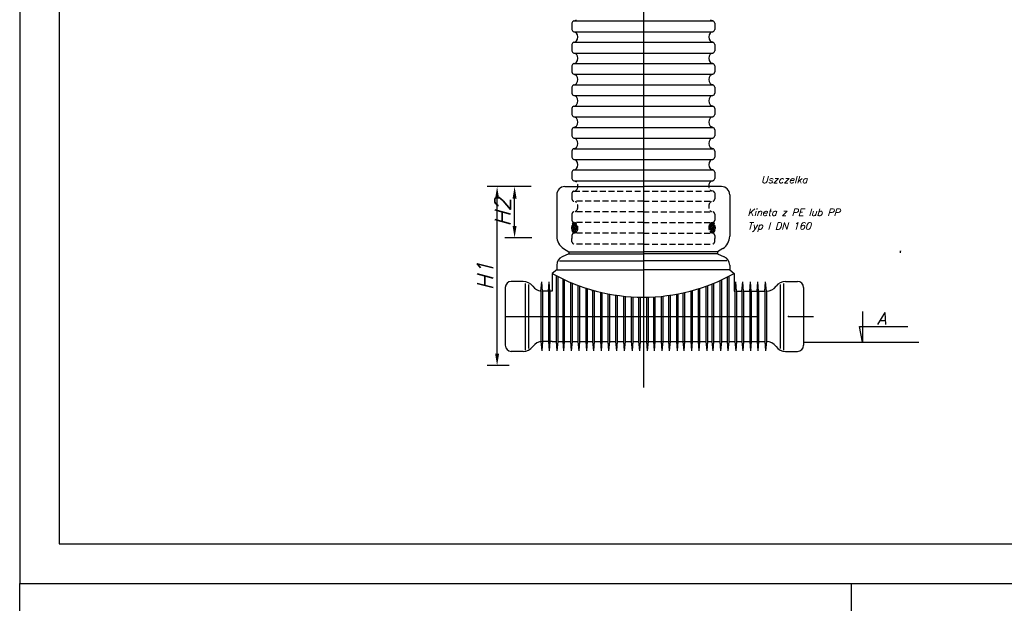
# Model space of a CAD drawing. Header units: millimetres. Extents: x -585 to 636, y -2124 to -85.
# Tile 2 of 19: x 6 to 255, y -1278 to -1131. Entities that reach past the tile are written whole.
import ezdxf

# ---------------------------------------------------------------- set-up
doc = ezdxf.new("R2010")
doc.units = ezdxf.units.MM
doc.header["$LTSCALE"] = 2
for name, pattern in [('CENTER', [50.8, 31.75, -6.35, 6.35, -6.35]), ('DASHDOT', [25.4, 12.7, -6.35, 0, -6.35]), ('HIDDEN1', [1.1, 0.75, -0.35])]:
    doc.linetypes.add(name, pattern=pattern)
for name, color, linetype in [('ASS', 7, 'Continuous'), ('OBRYS_25', 1, 'Continuous'), ('OSIE2', 2, 'DASHDOT')]:
    doc.layers.add(name, color=color, linetype=linetype)
doc.styles.add('GOST', font='simplex.shx', dxfattribs={"oblique": 15})
doc.styles.get("Standard").update_dxf_attribs({"font": 'simplex.shx', "width": 0.8})
doc.dimstyles.new('HOR_CADM', dxfattribs={"dimtxt": 4, "dimasz": 3, "dimexe": 2.5, "dimexo": 0, "dimgap": 0.09, "dimtad": 0, "dimtoh": 1, "dimdsep": 46, "dimtxsty": 'Standard', "dimcen": 0.09, "dimclrd": 1, "dimclre": 1, "dimclrt": 7, "dimadec": 0, "dimazin": 0, "dimtfac": 0.75, "dimtmove": 0, "dimatfit": 3, "dimfxl": 1, "dimtvp": 0.75, "dimtolj": 1, "dimarcsym": 0})

# ---------------------------------------------------------------- blocks, each defined once
blk = doc.blocks.new('*D46')
at = {"color": 1, "linetype": 'Continuous', "lineweight": -2, "transparency": 16777216}
for p, q in [((131.62, -1172.95), (124.1, -1172.95)), ((126.6, -1215.18), (126.6, -1175.95)), ((129.61, -1218.18), (124.1, -1218.18))]:
    blk.add_line(p, q, dxfattribs=at)
at = {"color": 1, "linetype": 'Continuous', "transparency": 16777216}
for points in [[(126.1, -1175.95), (127.1, -1175.95), (126.6, -1172.95)], [(126.1, -1215.18), (127.1, -1215.18), (126.6, -1218.18)]]:
    blk.add_solid(points, dxfattribs=at)
at = {"layer": 'Defpoints', "color": 0, "linetype": 'Continuous', "transparency": 16777216}
for p in [(126.6, -1172.95), (131.62, -1172.95), (129.61, -1218.18)]:
    blk.add_point(p, dxfattribs=at)
at = {"color": 7, "linetype": 'Continuous', "transparency": 16777216, "insert": (123.6, -1195.56), "char_height": 4, "attachment_point": 5, "rotation": 90, "style": 'GOST'}
blk.add_mtext('\\A1;H1', dxfattribs=at)
blk = doc.blocks.new('*D47')
at = {"color": 1, "linetype": 'Continuous', "lineweight": -2, "transparency": 16777216}
for p, q in [((135.2, -1172.95), (128.51, -1172.95)), ((131.01, -1182.88), (131.01, -1175.95)), ((135.34, -1185.88), (128.51, -1185.88))]:
    blk.add_line(p, q, dxfattribs=at)
at = {"color": 1, "linetype": 'Continuous', "transparency": 16777216}
for points in [[(130.51, -1175.95), (131.51, -1175.95), (131.01, -1172.95)], [(130.51, -1182.88), (131.51, -1182.88), (131.01, -1185.88)]]:
    blk.add_solid(points, dxfattribs=at)
at = {"layer": 'Defpoints', "color": 0, "linetype": 'Continuous', "transparency": 16777216}
for p in [(131.01, -1172.95), (135.2, -1172.95), (135.34, -1185.88)]:
    blk.add_point(p, dxfattribs=at)
at = {"color": 7, "linetype": 'Continuous', "transparency": 16777216, "insert": (128.01, -1179.41), "char_height": 4, "attachment_point": 5, "rotation": 90, "style": 'GOST'}
blk.add_mtext('\\A1;H2', dxfattribs=at)

msp = doc.modelspace()

# ---------------------------------------------------------------- hatches: boundary and pattern name
at = {"linetype": 'HIDDEN1'}
h = msp.add_hatch(dxfattribs=at)
h.set_pattern_fill('NET', color=3, scale=2.546775, angle=45, style=0)
h.set_pattern_definition([(135, (203.49167, -1214.1107), (0.2251052, 0.2251052), []), (45, (203.49167, -1214.1107), (0.2251052, -0.2251052), [])])
edge = h.paths.add_edge_path()
edge.add_ellipse((146.0818, -1183.3326), major_axis=(0, 1.3591), ratio=0.487198, start_angle=0, end_angle=360, ccw=False)
h = msp.add_hatch(dxfattribs=at)
h.set_pattern_fill('NET', color=3, scale=2.546775, angle=45, style=0)
h.set_pattern_definition([(45, (123.57103, -1214.1107), (-0.2251052, 0.2251052), []), (135, (123.57103, -1214.1107), (-0.2251052, -0.2251052), [])])
edge = h.paths.add_edge_path()
edge.add_ellipse((180.9809, -1183.3326), major_axis=(0, 1.3591), ratio=0.487198, start_angle=0, end_angle=360)

# ---------------------------------------------------------------- linework, layer by layer
at = {"color": 1, "linetype": 'Continuous'}
for p, q in [((163.5313, -1109.5067), (163.5313, -1223.7539)), ((218.9054, -1204.516), (218.9054, -1212.2546)), ((218.9054, -1212.2546), (218.1589, -1208.2583)), ((218.1589, -1208.2583), (230.3006, -1208.2583)), ((203.9849, -1212.2546), (233.1155, -1212.2546))]:
    msp.add_line(p, q, dxfattribs=at)
at = {"color": 7, "linetype": 'Continuous'}
for p, q in [((145.9532, -1131.0812), (146.3336, -1130.9793)), ((145.9532, -1131.0812), (181.1095, -1131.0812)), ((181.1095, -1131.0812), (180.7291, -1130.9793)), ((145.5002, -1131.6716), (145.5002, -1133.209)), ((145.9532, -1133.7994), (181.1095, -1133.7994)), ((145.9532, -1133.7994), (146.3336, -1133.9014)), ((181.1095, -1133.7994), (180.7291, -1133.9014)), ((181.5625, -1131.6716), (181.5625, -1133.209)), ((145.9532, -1136.46), (146.3336, -1136.3581)), ((145.9532, -1136.46), (181.1095, -1136.46)), ((181.1095, -1136.46), (180.7291, -1136.3581)), ((145.5002, -1137.0504), (145.5002, -1138.5878)), ((181.5625, -1137.0504), (181.5625, -1138.5878)), ((145.9532, -1139.1782), (181.1095, -1139.1782)), ((145.9532, -1139.1782), (146.3336, -1139.2801)), ((181.1095, -1139.1782), (180.7291, -1139.2801)), ((145.5002, -1142.4292), (145.5002, -1143.9666)), ((145.9532, -1141.8388), (146.3336, -1141.7368)), ((145.9532, -1141.8388), (181.1095, -1141.8388)), ((181.1095, -1141.8388), (180.7291, -1141.7368)), ((181.5625, -1142.4292), (181.5625, -1143.9666)), ((145.9532, -1144.557), (181.1095, -1144.557)), ((145.9532, -1144.557), (146.3336, -1144.6589)), ((181.1095, -1144.557), (180.7291, -1144.6589)), ((145.5002, -1147.808), (145.5002, -1149.3454)), ((145.5002, -1147.808), (145.5002, -1149.3454)), ((145.9532, -1147.2176), (146.3336, -1147.1156)), ((145.9532, -1147.2176), (146.3336, -1147.1156)), ((145.9532, -1147.2176), (181.1095, -1147.2176)), ((145.9532, -1147.2176), (181.1095, -1147.2176)), ((181.1095, -1147.2176), (180.7291, -1147.1156)), ((181.1095, -1147.2176), (180.7291, -1147.1156)), ((181.5625, -1147.808), (181.5625, -1149.3454)), ((181.5625, -1147.808), (181.5625, -1149.3454)), ((145.9532, -1149.9358), (181.1095, -1149.9358)), ((145.9532, -1149.9358), (146.3336, -1150.0377)), ((181.1095, -1149.9358), (180.7291, -1150.0377)), ((145.5002, -1153.1867), (145.5002, -1154.7242)), ((145.9532, -1152.5963), (146.3336, -1152.4944)), ((145.9532, -1152.5963), (181.1095, -1152.5963)), ((181.1095, -1152.5963), (180.7291, -1152.4944)), ((181.5625, -1153.1867), (181.5625, -1154.7242)), ((145.9532, -1155.3146), (181.1095, -1155.3146)), ((145.9532, -1155.3146), (146.3336, -1155.4165)), ((181.1095, -1155.3146), (180.7291, -1155.4165)), ((145.5002, -1158.5655), (145.5002, -1160.103)), ((145.9532, -1157.9751), (146.3336, -1157.8732)), ((145.9532, -1157.9751), (181.1095, -1157.9751)), ((181.1095, -1157.9751), (180.7291, -1157.8732)), ((181.5625, -1158.5655), (181.5625, -1160.103)), ((145.9532, -1160.6934), (181.1095, -1160.6934)), ((145.9532, -1160.6934), (146.3336, -1160.7953)), ((181.1095, -1160.6934), (180.7291, -1160.7953)), ((145.9532, -1163.3539), (146.3336, -1163.252)), ((145.9532, -1163.3539), (181.1095, -1163.3539)), ((181.1095, -1163.3539), (180.7291, -1163.252)), ((145.5002, -1163.9443), (145.5002, -1165.4818)), ((145.9532, -1166.0722), (181.1095, -1166.0722)), ((145.9532, -1166.0722), (146.3336, -1166.1741)), ((181.1095, -1166.0722), (180.7291, -1166.1741)), ((181.5625, -1163.9443), (181.5625, -1165.4818)), ((145.9532, -1168.7327), (146.3336, -1168.6308)), ((145.9532, -1168.7327), (181.1095, -1168.7327)), ((181.1095, -1168.7327), (180.7291, -1168.6308)), ((145.5002, -1169.3231), (145.5002, -1170.8606)), ((181.5625, -1169.3231), (181.5625, -1170.8606)), ((143.6906, -1172.9483), (163.4986, -1172.9483)), ((145.9532, -1171.451), (181.1095, -1171.451)), ((145.9532, -1171.451), (146.3336, -1171.5529)), ((183.3066, -1172.9483), (163.4986, -1172.9483)), ((181.1095, -1171.451), (180.7291, -1171.5529)), ((141.6532, -1174.9858), (141.6532, -1185.466)), ((185.344, -1174.9858), (185.344, -1185.466)), ((143.3811, -1188.583), (144.7156, -1189.4168)), ((183.6161, -1188.583), (182.2816, -1189.4168)), ((144.7156, -1189.9709), (143.0533, -1190.6979)), ((144.7156, -1189.4168), (163.4986, -1189.4168)), ((144.7156, -1189.4168), (144.7156, -1189.9709)), ((144.7156, -1189.9709), (163.4986, -1189.9709)), ((182.2816, -1189.4168), (163.4986, -1189.4168)), ((182.2816, -1189.9709), (163.4986, -1189.9709)), ((182.2816, -1189.4168), (182.2816, -1189.9709)), ((182.2816, -1189.9709), (183.944, -1190.6979)), ((141.6532, -1192.8383), (141.6532, -1193.9973)), ((142.3607, -1191.7399), (163.4986, -1191.7399)), ((184.6366, -1191.7399), (163.4986, -1191.7399)), ((185.344, -1192.8383), (185.344, -1193.9973)), ((141.6532, -1193.9973), (140.5332, -1194.893)), ((140.5332, -1194.893), (140.5332, -1199.3715)), ((141.5032, -1195.4173), (141.5032, -1205.7465)), ((141.6532, -1193.9973), (163.4986, -1193.9973)), ((141.8973, -1195.6222), (141.8973, -1205.7465)), ((185.344, -1193.9973), (163.4986, -1193.9973)), ((184.7026, -1195.8241), (184.7026, -1205.7465)), ((185.0967, -1195.6238), (185.0967, -1205.7465)), ((185.344, -1193.9973), (186.4641, -1194.893)), ((186.4641, -1194.893), (186.4641, -1199.3715)), ((128.6607, -1198.4364), (128.6607, -1205.7465)), ((133.1809, -1196.9083), (130.1887, -1196.9083)), ((133.7002, -1197.4529), (133.7002, -1205.7465)), ((134.5615, -1197.6681), (134.5615, -1205.7465)), ((137.6742, -1199.3715), (137.8713, -1197.0464)), ((138.0684, -1199.3715), (137.8713, -1197.0464)), ((139.536, -1199.3715), (139.7331, -1197.0464)), ((139.9301, -1199.3715), (139.7331, -1197.0464)), ((143.1721, -1196.2537), (143.1721, -1205.7465)), ((143.5663, -1196.4395), (143.5663, -1205.7465)), ((145.1393, -1197.1382), (145.1393, -1205.7465)), ((145.5335, -1197.3028), (145.5335, -1205.7465)), ((147.0011, -1197.88), (147.0011, -1205.7465)), ((147.3952, -1198.0256), (147.3952, -1205.7465)), ((148.9683, -1198.5681), (148.9683, -1205.7465)), ((149.3624, -1198.6945), (149.3624, -1205.7465)), ((177.7589, -1198.6551), (177.7589, -1205.7465)), ((179.3319, -1198.1231), (179.3319, -1205.7465)), ((179.7261, -1197.9802), (179.7261, -1205.7465)), ((180.8736, -1197.5416), (180.8736, -1205.7465)), ((181.2678, -1197.3832), (181.2678, -1205.7465)), ((182.8408, -1196.7096), (182.8408, -1205.7465)), ((183.2349, -1196.5303), (183.2349, -1205.7465)), ((186.6698, -1199.3715), (186.8669, -1197.0464)), ((187.0639, -1199.3715), (186.8669, -1197.0464)), ((188.4262, -1199.3715), (188.6233, -1197.0464)), ((188.8203, -1199.3715), (188.6233, -1197.0464)), ((190.3934, -1199.3715), (190.5904, -1197.0464)), ((190.7875, -1199.3715), (190.5904, -1197.0464)), ((192.2552, -1199.3715), (192.4522, -1197.0464)), ((192.6493, -1199.3715), (192.4522, -1197.0464)), ((194.2223, -1199.3715), (194.4194, -1197.0464)), ((194.6165, -1199.3715), (194.4194, -1197.0464)), ((198.084, -1197.6681), (198.084, -1205.7465)), ((198.9454, -1197.4529), (198.9454, -1205.7465)), ((199.4647, -1196.9083), (202.4568, -1196.9083)), ((203.9849, -1198.4364), (203.9849, -1205.7465)), ((137.6742, -1199.3715), (137.6742, -1205.7465)), ((138.0684, -1199.3715), (138.0684, -1205.7465)), ((139.536, -1199.3715), (138.0684, -1199.3715)), ((139.536, -1199.3715), (139.536, -1205.7465)), ((139.9301, -1199.3715), (139.9301, -1205.7465)), ((140.5332, -1199.3715), (139.9301, -1199.3715)), ((150.7211, -1199.3715), (150.7434, -1199.1082)), ((150.7211, -1199.3715), (150.7211, -1205.7465)), ((151.1152, -1199.3715), (151.1014, -1199.2081)), ((151.1152, -1199.3715), (151.1152, -1205.7465)), ((152.6883, -1199.6153), (152.6883, -1205.7465)), ((153.0824, -1199.7075), (153.0824, -1205.7465)), ((154.5501, -1200.0202), (154.5501, -1205.7465)), ((154.9442, -1200.0961), (154.9442, -1205.7465)), ((156.5173, -1200.3649), (156.5173, -1205.7465)), ((156.9114, -1200.4238), (156.9114, -1205.7465)), ((158.5217, -1200.63), (158.5217, -1205.7465)), ((158.9159, -1200.672), (158.9159, -1205.7465)), ((160.4889, -1200.8071), (160.4889, -1205.7465)), ((160.883, -1200.8328), (160.883, -1205.7465)), ((162.3507, -1200.8998), (162.3507, -1205.7465)), ((162.7448, -1200.9101), (162.7448, -1205.7465)), ((164.3179, -1200.9086), (164.3179, -1205.7465)), ((164.712, -1200.8977), (164.712, -1205.7465)), ((166.0707, -1200.8354), (166.0707, -1205.7465)), ((166.4648, -1200.8101), (166.4648, -1205.7465)), ((168.0379, -1200.6765), (168.0379, -1205.7465)), ((168.432, -1200.6348), (168.432, -1205.7465)), ((169.8997, -1200.4505), (169.8997, -1205.7465)), ((170.2938, -1200.3931), (170.2938, -1205.7465)), ((171.8668, -1200.1307), (171.8668, -1205.7465)), ((172.261, -1200.0565), (172.261, -1205.7465)), ((173.5358, -1199.7929), (173.5358, -1205.7465)), ((173.9299, -1199.704), (173.9299, -1205.7465)), ((175.503, -1199.3143), (175.503, -1205.7465)), ((175.8971, -1199.2078), (175.8971, -1205.7465)), ((177.3648, -1198.779), (177.3648, -1205.7465)), ((186.4641, -1199.3715), (186.6698, -1199.3715)), ((186.6698, -1199.3715), (186.6698, -1205.7465)), ((187.0639, -1199.3715), (187.0639, -1205.7465)), ((187.0639, -1199.3715), (188.4262, -1199.3715)), ((188.4262, -1199.3715), (188.4262, -1205.7465)), ((188.8203, -1199.3715), (188.8203, -1205.7465)), ((188.8203, -1199.3715), (190.3934, -1199.3715)), ((190.3934, -1199.3715), (190.3934, -1205.7465)), ((190.7875, -1199.3715), (190.7875, -1205.7465)), ((190.7875, -1199.3715), (192.2552, -1199.3715)), ((192.2552, -1199.3715), (192.2552, -1205.7465)), ((192.6493, -1199.3715), (192.6493, -1205.7465)), ((192.6493, -1199.3715), (194.2223, -1199.3715)), ((194.2223, -1199.3715), (194.2223, -1205.7465)), ((194.6165, -1199.3715), (194.6165, -1205.7465)), ((128.6607, -1205.7465), (128.6607, -1213.0566)), ((133.7002, -1205.7465), (133.7002, -1214.2837)), ((134.5615, -1205.7465), (134.5615, -1213.8532)), ((137.6742, -1205.7465), (137.6742, -1212.1215)), ((138.0684, -1205.7465), (138.0684, -1212.1215)), ((139.536, -1205.7465), (139.536, -1212.1215)), ((139.9301, -1205.7465), (139.9301, -1212.1215)), ((141.5032, -1205.7465), (141.5032, -1212.1215)), ((141.8973, -1205.7465), (141.8973, -1212.1215)), ((143.1721, -1205.7465), (143.1721, -1212.1215)), ((143.5663, -1205.7465), (143.5663, -1212.1215)), ((145.1393, -1205.7465), (145.1393, -1212.1215)), ((145.5335, -1205.7465), (145.5335, -1212.1215)), ((147.0011, -1205.7465), (147.0011, -1212.1215)), ((147.3952, -1205.7465), (147.3952, -1212.1215)), ((148.9683, -1205.7465), (148.9683, -1212.1215)), ((149.3624, -1205.7465), (149.3624, -1212.1215)), ((150.7211, -1205.7465), (150.7211, -1212.1215)), ((151.1152, -1205.7465), (151.1152, -1212.1215)), ((152.6883, -1205.7465), (152.6883, -1212.1215)), ((153.0824, -1205.7465), (153.0824, -1212.1215)), ((154.5501, -1205.7465), (154.5501, -1212.1215)), ((154.9442, -1205.7465), (154.9442, -1212.1215)), ((156.5173, -1205.7465), (156.5173, -1212.1215)), ((156.9114, -1205.7465), (156.9114, -1212.1215)), ((158.5217, -1205.7465), (158.5217, -1212.1215)), ((158.9159, -1205.7465), (158.9159, -1212.1215)), ((160.4889, -1205.7465), (160.4889, -1212.1215)), ((160.883, -1205.7465), (160.883, -1212.1215)), ((162.3507, -1205.7465), (162.3507, -1212.1215)), ((162.7448, -1205.7465), (162.7448, -1212.1215)), ((164.3179, -1205.7465), (164.3179, -1212.1215)), ((164.712, -1205.7465), (164.712, -1212.1215)), ((166.0707, -1205.7465), (166.0707, -1212.1215)), ((166.4648, -1205.7465), (166.4648, -1212.1215)), ((168.0379, -1205.7465), (168.0379, -1212.1215)), ((168.432, -1205.7465), (168.432, -1212.1215)), ((169.8997, -1205.7465), (169.8997, -1212.1215)), ((170.2938, -1205.7465), (170.2938, -1212.1215)), ((171.8668, -1205.7465), (171.8668, -1212.1215)), ((172.261, -1205.7465), (172.261, -1212.1215)), ((173.5358, -1205.7465), (173.5358, -1212.1215)), ((173.9299, -1205.7465), (173.9299, -1212.1215)), ((175.503, -1205.7465), (175.503, -1212.1215)), ((175.8971, -1205.7465), (175.8971, -1212.1215)), ((177.3648, -1205.7465), (177.3648, -1212.1215)), ((177.7589, -1205.7465), (177.7589, -1212.1215)), ((179.3319, -1205.7465), (179.3319, -1212.1215)), ((179.7261, -1205.7465), (179.7261, -1212.1215)), ((180.8736, -1205.7465), (180.8736, -1212.1215)), ((181.2678, -1205.7465), (181.2678, -1212.1215)), ((182.8408, -1205.7465), (182.8408, -1212.1215)), ((183.2349, -1205.7465), (183.2349, -1212.1215)), ((184.7026, -1205.7465), (184.7026, -1212.1215)), ((185.0967, -1205.7465), (185.0967, -1212.1215)), ((186.6698, -1205.7465), (186.6698, -1212.1215)), ((187.0639, -1205.7465), (187.0639, -1212.1215)), ((188.4262, -1205.7465), (188.4262, -1212.1215)), ((188.8203, -1205.7465), (188.8203, -1212.1215)), ((190.3934, -1205.7465), (190.3934, -1212.1215)), ((190.7875, -1205.7465), (190.7875, -1212.1215)), ((192.2552, -1205.7465), (192.2552, -1212.1215)), ((192.6493, -1205.7465), (192.6493, -1212.1215)), ((194.2223, -1205.7465), (194.2223, -1212.1215)), ((194.6165, -1205.7465), (194.6165, -1212.1215)), ((198.084, -1205.7465), (198.084, -1213.8532)), ((198.9454, -1205.7465), (198.9454, -1214.2837)), ((203.9849, -1205.7465), (203.9849, -1213.0566)), ((137.6742, -1212.1215), (137.8713, -1214.4465)), ((138.0684, -1212.1215), (137.8713, -1214.4465)), ((139.536, -1212.1215), (138.0684, -1212.1215)), ((139.536, -1212.1215), (139.7331, -1214.4465)), ((139.9301, -1212.1215), (139.7331, -1214.4465)), ((140.5332, -1212.1215), (139.9301, -1212.1215)), ((140.5332, -1212.1215), (141.5032, -1212.1215)), ((141.5032, -1212.1215), (141.7003, -1214.4465)), ((141.8973, -1212.1215), (141.7003, -1214.4465)), ((141.8973, -1212.1215), (143.1721, -1212.1215)), ((143.1721, -1212.1215), (143.3692, -1214.4465)), ((143.5663, -1212.1215), (143.3692, -1214.4465)), ((143.5663, -1212.1215), (145.1393, -1212.1215)), ((145.1393, -1212.1215), (145.3364, -1214.4465)), ((145.5335, -1212.1215), (145.3364, -1214.4465)), ((145.5335, -1212.1215), (147.0011, -1212.1215)), ((147.0011, -1212.1215), (147.1982, -1214.4465)), ((147.3952, -1212.1215), (147.1982, -1214.4465)), ((147.3952, -1212.1215), (148.9683, -1212.1215)), ((148.9683, -1212.1215), (149.1654, -1214.4465)), ((149.3624, -1212.1215), (149.1654, -1214.4465)), ((149.3624, -1212.1215), (150.7211, -1212.1215)), ((150.7211, -1212.1215), (150.9182, -1214.4465)), ((151.1152, -1212.1215), (150.9182, -1214.4465)), ((151.1152, -1212.1215), (152.6883, -1212.1215)), ((152.6883, -1212.1215), (152.8854, -1214.4465)), ((153.0824, -1212.1215), (152.8854, -1214.4465)), ((153.0824, -1212.1215), (154.5501, -1212.1215)), ((154.5501, -1212.1215), (154.7472, -1214.4465)), ((154.9442, -1212.1215), (154.7472, -1214.4465)), ((154.9442, -1212.1215), (156.5173, -1212.1215)), ((156.5173, -1212.1215), (156.7143, -1214.4465)), ((156.9114, -1212.1215), (156.7143, -1214.4465)), ((156.9114, -1212.1215), (158.5217, -1212.1215)), ((158.5217, -1212.1215), (158.7188, -1214.4465)), ((158.9159, -1212.1215), (158.7188, -1214.4465)), ((158.9159, -1212.1215), (160.4889, -1212.1215)), ((160.4889, -1212.1215), (160.686, -1214.4465)), ((160.883, -1212.1215), (160.686, -1214.4465)), ((160.883, -1212.1215), (162.3507, -1212.1215)), ((162.3507, -1212.1215), (162.5478, -1214.4465)), ((162.7448, -1212.1215), (162.5478, -1214.4465)), ((162.7448, -1212.1215), (164.3179, -1212.1215)), ((163.5313, -1212.1215), (177.7731, -1212.1215)), ((164.3179, -1212.1215), (164.5149, -1214.4465)), ((164.712, -1212.1215), (164.5149, -1214.4465)), ((164.712, -1212.1215), (166.0707, -1212.1215)), ((166.0707, -1212.1215), (166.2678, -1214.4465)), ((166.4648, -1212.1215), (166.2678, -1214.4465)), ((166.4648, -1212.1215), (168.0379, -1212.1215)), ((168.0379, -1212.1215), (168.2349, -1214.4465)), ((168.432, -1212.1215), (168.2349, -1214.4465)), ((168.432, -1212.1215), (169.8997, -1212.1215)), ((169.8997, -1212.1215), (170.0967, -1214.4465)), ((170.2938, -1212.1215), (170.0967, -1214.4465)), ((170.2938, -1212.1215), (171.8668, -1212.1215)), ((171.8668, -1212.1215), (172.0639, -1214.4465)), ((172.261, -1212.1215), (172.0639, -1214.4465)), ((172.261, -1212.1215), (173.5358, -1212.1215)), ((173.5358, -1212.1215), (173.7329, -1214.4465)), ((173.9299, -1212.1215), (173.7329, -1214.4465)), ((173.9299, -1212.1215), (175.503, -1212.1215)), ((175.503, -1212.1215), (175.7, -1214.4465)), ((175.8971, -1212.1215), (175.7, -1214.4465)), ((175.8971, -1212.1215), (177.3648, -1212.1215)), ((177.3648, -1212.1215), (177.5618, -1214.4465)), ((177.7589, -1212.1215), (177.5618, -1214.4465)), ((177.7589, -1212.1215), (179.3319, -1212.1215)), ((179.3319, -1212.1215), (179.529, -1214.4465)), ((179.7261, -1212.1215), (179.529, -1214.4465)), ((179.7261, -1212.1215), (180.8736, -1212.1215)), ((180.8736, -1212.1215), (181.0707, -1214.4465)), ((181.2678, -1212.1215), (181.0707, -1214.4465)), ((181.2678, -1212.1215), (182.8408, -1212.1215)), ((182.8408, -1212.1215), (183.0379, -1214.4465)), ((183.2349, -1212.1215), (183.0379, -1214.4465)), ((183.2349, -1212.1215), (184.7026, -1212.1215)), ((184.7026, -1212.1215), (184.8997, -1214.4465)), ((185.0967, -1212.1215), (184.8997, -1214.4465)), ((185.0967, -1212.1215), (186.6698, -1212.1215)), ((186.6698, -1212.1215), (186.8669, -1214.4465)), ((187.0639, -1212.1215), (186.8669, -1214.4465)), ((187.0639, -1212.1215), (188.4262, -1212.1215)), ((188.4262, -1212.1215), (188.6233, -1214.4465)), ((188.8203, -1212.1215), (188.6233, -1214.4465)), ((188.8203, -1212.1215), (190.3934, -1212.1215)), ((190.3934, -1212.1215), (190.5904, -1214.4465)), ((190.7875, -1212.1215), (190.5904, -1214.4465)), ((190.7875, -1212.1215), (192.2552, -1212.1215)), ((192.2552, -1212.1215), (192.4522, -1214.4465)), ((192.6493, -1212.1215), (192.4522, -1214.4465)), ((192.6493, -1212.1215), (194.2223, -1212.1215)), ((194.2223, -1212.1215), (194.4194, -1214.4465)), ((194.6165, -1212.1215), (194.4194, -1214.4465)), ((133.1809, -1214.5847), (130.1887, -1214.5847)), ((199.4647, -1214.5847), (202.4568, -1214.5847))]:
    msp.add_line(p, q, dxfattribs=at)
at = {"color": 3, "linetype": 'HIDDEN1'}
for p, q in [((145.5002, -1174.5184), (145.5002, -1176.0558)), ((145.9532, -1174.1115), (146.3336, -1174.0096)), ((145.9532, -1174.1115), (181.1095, -1174.1115)), ((181.1095, -1174.1115), (180.7291, -1174.0096)), ((181.5625, -1174.5184), (181.5625, -1176.0558)), ((163.5313, -1176.6462), (145.9532, -1176.6462)), ((163.5313, -1176.6462), (181.1095, -1176.6462)), ((145.5002, -1179.8972), (145.5002, -1181.4346)), ((163.5313, -1179.3068), (145.9532, -1179.3068)), ((163.5313, -1179.3068), (181.1095, -1179.3068)), ((181.5625, -1179.8972), (181.5625, -1181.4346)), ((163.5313, -1182.025), (145.9532, -1182.025)), ((145.9532, -1182.025), (146.3336, -1182.1269)), ((163.5313, -1182.025), (181.1095, -1182.025)), ((181.1095, -1182.025), (180.7291, -1182.1269)), ((145.5002, -1185.276), (145.5002, -1186.0686)), ((145.5002, -1186.8612), (145.5002, -1186.0686)), ((145.9532, -1184.6856), (146.3336, -1184.5837)), ((163.5313, -1184.6856), (145.9532, -1184.6856)), ((163.5313, -1184.6856), (181.1095, -1184.6856)), ((181.1095, -1184.6856), (180.7291, -1184.5837)), ((181.5625, -1185.276), (181.5625, -1186.0686)), ((181.5625, -1186.8612), (181.5625, -1186.0686)), ((163.5313, -1187.4516), (145.9532, -1187.4516)), ((163.5313, -1187.4516), (181.1095, -1187.4516))]:
    msp.add_line(p, q, dxfattribs=at)
at = {"color": 4, "linetype": 'CENTER'}
msp.add_line((128.6607, -1205.7465), (203.9849, -1205.7465), dxfattribs=at)
msp.add_line((128.6607, -1205.7465), (203.9849, -1205.7465), dxfattribs=at)
for points in [[(6.0076, -1273.2637), (426.0076, -1273.2637), (426.0076, -976.2637), (6.0076, -976.2637)], [(16.0076, -1263.2637), (416.0076, -1263.2637), (416.0076, -986.2637), (16.0076, -986.2637)], [(216.0076, -1570.2637), (6.0076, -1570.2637), (6.0076, -1273.2637), (216.0076, -1273.2637)]]:
    msp.add_lwpolyline(points, close=True)
at = {"color": 7, "linetype": 'Continuous'}
for centre, radius, start, end in [((146.1114, -1131.6716), 0.6112, 105, 180), ((146.1754, -1130.3889), 0.6112, 285, 323.386504), ((180.8873, -1130.3889), 0.6112, 216.613496, 255), ((180.9513, -1131.6716), 0.6112, 0, 75), ((146.1114, -1133.209), 0.6112, 180, 255), ((146.1754, -1134.4918), 0.6112, 36.613496, 75), ((180.8873, -1134.4918), 0.6112, 105, 143.386504), ((180.9513, -1133.209), 0.6112, 285, 0), ((146.1114, -1137.0504), 0.6112, 105, 180), ((146.1754, -1135.7677), 0.6112, 285, 323.386504), ((145.3168, -1135.1297), 1.6809, 323.386504, 36.613496), ((181.7459, -1135.1297), 1.6809, 143.386504, 216.613496), ((180.8873, -1135.7677), 0.6112, 216.613496, 255), ((180.9513, -1137.0504), 0.6112, 0, 75), ((146.1114, -1138.5878), 0.6112, 180, 255), ((180.9513, -1138.5878), 0.6112, 285, 0), ((146.1754, -1139.8705), 0.6112, 36.613496, 75), ((146.1754, -1141.1464), 0.6112, 285, 323.386504), ((145.3168, -1140.5085), 1.6809, 323.386504, 36.613496), ((181.7459, -1140.5085), 1.6809, 143.386504, 216.613496), ((180.8873, -1139.8705), 0.6112, 105, 143.386504), ((180.8873, -1141.1464), 0.6112, 216.613496, 255), ((146.1114, -1142.4292), 0.6112, 105, 180), ((146.1114, -1143.9666), 0.6112, 180, 255), ((180.9513, -1142.4292), 0.6112, 0, 75), ((180.9513, -1143.9666), 0.6112, 285, 0), ((146.1754, -1145.2493), 0.6112, 36.613496, 75), ((145.3168, -1145.8873), 1.6809, 323.386504, 36.613496), ((181.7459, -1145.8873), 1.6809, 143.386504, 216.613496), ((180.8873, -1145.2493), 0.6112, 105, 143.386504), ((146.1114, -1147.808), 0.6112, 105, 180), ((146.1114, -1147.808), 0.6112, 105, 180), ((146.1754, -1146.5252), 0.6112, 285, 323.386504), ((146.1754, -1146.5252), 0.6112, 285, 323.386504), ((180.8873, -1146.5252), 0.6112, 216.613496, 255), ((180.8873, -1146.5252), 0.6112, 216.613496, 255), ((180.9513, -1147.808), 0.6112, 0, 75), ((180.9513, -1147.808), 0.6112, 0, 75), ((146.1114, -1149.3454), 0.6112, 180, 255), ((146.1754, -1150.6281), 0.6112, 36.613496, 75), ((145.3168, -1151.2661), 1.6809, 323.386504, 36.613496), ((181.7459, -1151.2661), 1.6809, 143.386504, 216.613496), ((180.8873, -1150.6281), 0.6112, 105, 143.386504), ((180.9513, -1149.3454), 0.6112, 285, 0), ((146.1114, -1153.1867), 0.6112, 105, 180), ((146.1754, -1151.904), 0.6112, 285, 323.386504), ((180.8873, -1151.904), 0.6112, 216.613496, 255), ((180.9513, -1153.1867), 0.6112, 0, 75), ((146.1114, -1154.7242), 0.6112, 180, 255), ((146.1754, -1156.0069), 0.6112, 36.613496, 75), ((145.3168, -1156.6449), 1.6809, 323.386504, 36.613496), ((181.7459, -1156.6449), 1.6809, 143.386504, 216.613496), ((180.8873, -1156.0069), 0.6112, 105, 143.386504), ((180.9513, -1154.7242), 0.6112, 285, 0), ((146.1114, -1158.5655), 0.6112, 105, 180), ((146.1754, -1157.2828), 0.6112, 285, 323.386504), ((180.8873, -1157.2828), 0.6112, 216.613496, 255), ((180.9513, -1158.5655), 0.6112, 0, 75), ((146.1114, -1160.103), 0.6112, 180, 255), ((146.1754, -1161.3857), 0.6112, 36.613496, 75), ((145.3168, -1162.0237), 1.6809, 323.386504, 36.613496), ((181.7459, -1162.0237), 1.6809, 143.386504, 216.613496), ((180.8873, -1161.3857), 0.6112, 105, 143.386504), ((180.9513, -1160.103), 0.6112, 285, 0), ((146.1114, -1163.9443), 0.6112, 105, 180), ((146.1754, -1162.6616), 0.6112, 285, 323.386504), ((180.8873, -1162.6616), 0.6112, 216.613496, 255), ((180.9513, -1163.9443), 0.6112, 0, 75), ((146.1114, -1165.4818), 0.6112, 180, 255), ((146.1754, -1166.7645), 0.6112, 36.613496, 75), ((145.3168, -1167.4024), 1.6809, 323.386504, 36.613496), ((181.7459, -1167.4024), 1.6809, 143.386504, 216.613496), ((180.8873, -1166.7645), 0.6112, 105, 143.386504), ((180.9513, -1165.4818), 0.6112, 285, 0), ((146.1114, -1169.3231), 0.6112, 105, 180), ((146.1754, -1168.0404), 0.6112, 285, 323.386504), ((180.8873, -1168.0404), 0.6112, 216.613496, 255), ((180.9513, -1169.3231), 0.6112, 0, 75), ((146.1114, -1170.8606), 0.6112, 180, 255), ((180.9513, -1170.8606), 0.6112, 285, 0), ((143.6906, -1174.9858), 2.0374, 90, 180), ((146.1754, -1172.1433), 0.6112, 36.613496, 75), ((180.8873, -1172.1433), 0.6112, 105, 143.386504), ((183.3066, -1174.9858), 2.0374, 0, 90), ((145.3285, -1185.466), 3.6753, 180, 238.004347), ((181.6687, -1185.466), 3.6753, 301.995653, 0), ((143.9893, -1192.8383), 2.3361, 113.621429, 180), ((183.0079, -1192.8383), 2.3361, 0, 66.378571), ((163.801, -1153.0065), 47.9152, 240.947947, 269.638429), ((163.1962, -1153.0065), 47.9152, 270.361571, 299.052053), ((130.1887, -1198.4364), 1.5281, 90, 180), ((133.1809, -1199.9097), 3.0014, 36.229028, 90), ((138.0291, -1196.37), 3.0014, 216.03768, 263.244389), ((194.6165, -1196.37), 3.0014, 270, 323.96232), ((199.4647, -1199.9097), 3.0014, 90, 143.770972), ((202.4568, -1198.4364), 1.5281, 0, 90), ((130.1887, -1213.0566), 1.5281, 180, 270), ((133.1809, -1211.5832), 3.0014, 270, 323.770972), ((138.0291, -1215.1229), 3.0014, 90, 143.96232), ((194.6165, -1215.1229), 3.0014, 36.03768, 90), ((199.4647, -1211.5832), 3.0014, 216.229028, 270), ((202.4568, -1213.0566), 1.5281, 270, 0)]:
    msp.add_arc(centre, radius, start, end, dxfattribs=at)
at = {"color": 3, "linetype": 'HIDDEN1'}
for centre, radius, start, end in [((146.1754, -1173.4192), 0.6112, 285, 323.386504), ((145.3168, -1172.7812), 1.6809, 323.386504, 36.613496), ((181.7459, -1172.7812), 1.6809, 143.386504, 216.613496), ((180.8873, -1173.4192), 0.6112, 216.613496, 255), ((146.1114, -1176.0558), 0.6112, 180, 255), ((146.1114, -1174.7019), 0.6112, 105, 162.528867), ((180.9513, -1174.7019), 0.6112, 17.471133, 75), ((180.9513, -1176.0558), 0.6112, 285, 0), ((146.1754, -1177.3386), 0.6112, 36.613496, 75), ((145.3168, -1177.9765), 1.6809, 323.386504, 36.613496), ((181.7459, -1177.9765), 1.6809, 143.386504, 216.613496), ((180.8873, -1177.3386), 0.6112, 105, 143.386504), ((146.1114, -1179.8972), 0.6112, 105, 180), ((146.1754, -1178.6145), 0.6112, 285, 323.386504), ((180.8873, -1178.6145), 0.6112, 216.613496, 255), ((180.9513, -1179.8972), 0.6112, 0, 75), ((146.1114, -1181.4346), 0.6112, 180, 255), ((146.1754, -1182.7173), 0.6112, 36.613496, 75), ((145.3168, -1183.3553), 1.6809, 323.386504, 36.613496), ((181.7459, -1183.3553), 1.6809, 143.386504, 216.613496), ((180.8873, -1182.7173), 0.6112, 105, 143.386504), ((180.9513, -1181.4346), 0.6112, 285, 0), ((146.1114, -1185.276), 0.6112, 105, 180), ((146.1754, -1183.9933), 0.6112, 285, 323.386504), ((180.8873, -1183.9933), 0.6112, 216.613496, 255), ((180.9513, -1185.276), 0.6112, 0, 75), ((146.1114, -1186.8612), 0.6112, 180, 255), ((180.9513, -1186.8612), 0.6112, 285, 0)]:
    msp.add_arc(centre, radius, start, end, dxfattribs=at)
at = {"color": 3, "linetype": 'HIDDEN1', "ltscale": 0.5, "extrusion": (0, 0, -1)}
msp.add_ellipse((146.0818, -1183.3326), major_axis=(0, 1.3591), ratio=0.487198, dxfattribs=at)
at = {"color": 3, "linetype": 'HIDDEN1', "ltscale": 0.5}
msp.add_ellipse((180.9809, -1183.3326), major_axis=(0, 1.3591), ratio=0.487198, dxfattribs=at)
at = {"layer": 'ASS', "color": 1, "linetype": 'Continuous'}
for points in [[(180.918, -1182.1252, 0, 0.5094, 0), (182.1377, -1181.2047, 0, 0, 0), (192.7161, -1173.2207, 0, 0, 0), (206.672, -1173.2207, 0, 0, 0)], [(174.6166, -1193.1956, 0, 0.5094, 0), (175.7986, -1192.2272, 0, 0, 0), (189.2694, -1181.1909, 0, 0, 0), (217.1448, -1181.1909, 0, 0, 0)]]:
    msp.add_lwpolyline(points, format="xyseb", dxfattribs=at)
at = {"layer": 'OBRYS_25', "color": 1}
msp.add_line((228.3976, -1189.4382), (228.3976, -1189.6754), dxfattribs=at)
at = {"layer": 'OBRYS_25', "color": 1, "extrusion": (0, 0, -1)}
msp.add_arc((-228.3226, -1189.2045), 0.15, 171.046538, 270.000095, dxfattribs=at)
at = {"layer": 'OBRYS_25', "color": 1}
msp.add_point((200.1932, -1205.7465), dxfattribs=at)
at = {"layer": 'OSIE2', "color": 1, "ltscale": 0.25}
msp.add_line((200.1932, -1205.7465), (208.7972, -1205.7463), dxfattribs=at)

# ---------------------------------------------------------------- texts
at = {"linetype": 'Continuous', "style": 'GOST', "oblique": 15}
for s, height, p in [('Uszczelka', 1.78274, (193.3016, -1172.0474)), ('Kineta z PE lub PP', 1.782742, (189.8446, -1180.3379)), ('Typ I DN 160', 1.782742, (189.8446, -1183.7979)), ('A', 3, (222.5488, -1207.7774))]:
    msp.add_text(s, height=height, dxfattribs=at).set_placement(p)

# ---------------------------------------------------------------- dimensions: what is measured, and where the dimension line sits
at = {"color": 1, "linetype": 'Continuous'}
for base, p1, p2, text, picture, middle in [((126.6042, -1172.9483), (129.6145, -1218.1812), (131.6182, -1172.9483), 'H1', '*D46', (123.6042, -1195.5648)), ((131.0103, -1172.9483), (135.3421, -1185.8815), (135.1974, -1172.9483), 'H2', '*D47', (128.0103, -1179.4149))]:
    dim = msp.add_linear_dim(base=base, p1=p1, p2=p2, angle=90, text=text, dimstyle='HOR_CADM', override={"dimtxsty": 'GOST'}, dxfattribs=at)
    dim.commit()
    dim.dimension.update_dxf_attribs({"geometry": picture, "text_midpoint": middle})

doc.saveas('drawing.dxf')
